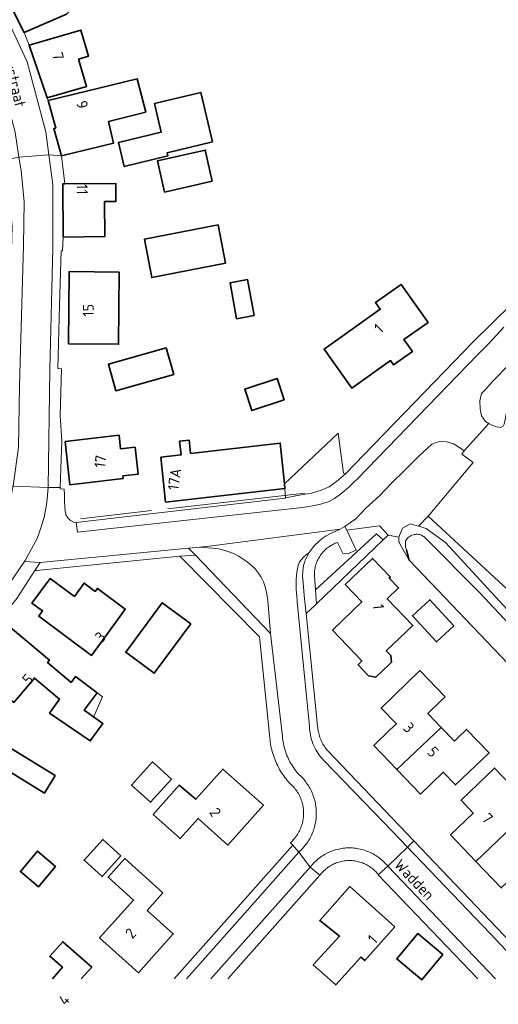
# Model space of a CAD drawing. Header units: metres. Extents: x 244832 to 245816, y 594581 to 595225.
# Tile 22 of 34: x 245625 to 245704, y 594583 to 594746. Entities that reach past the tile are written whole.
import ezdxf
from ezdxf.enums import TextEntityAlignment as Align

# ---------------------------------------------------------------- set-up
doc = ezdxf.new("R2010")
doc.units = ezdxf.units.M
for name, color, linetype, lineweight in [('B-XX-GK-BESCHOEIING-G', 130, 'GK-BESCHOEIING', 35), ('B-XX-GR-GROENVOORZIENING-GV', 80, 'Continuous', 18), ('B-XX-GR-HAAG-G', 90, 'GR-HAAG1', 13), ('B-XX-OG-BEBOUWING-GV', 7, 'Continuous', 35), ('B-XX-OG-BEBOUWING-T18', 10, 'Continuous', 18), ('B-XX-OG-BEBOUWING_LUIFEL-GV', 7, 'Continuous', 18), ('B-XX-OG-TERREIN_ERF-GV', 7, 'Continuous', 18), ('B-XX-OG-TOPOGRAFIE-T18', 10, 'Continuous', 18), ('B-XX-OG-WATER-GV', 130, 'Continuous', 18), ('B-XX-OG-WATER_SLOOT-GV', 120, 'Continuous', 18), ('B-XX-VH-VERHARDING_GESLOTEN-GV', 252, 'Continuous', 18), ('B-XX-VH-VERHARDING_OPEN-GV', 252, 'Continuous', 18)]:
    doc.layers.add(name, color=color, linetype=linetype, lineweight=lineweight)
doc.styles.add('NLCS-ISO-M-T18', font='NLCS-ISO.ttf', dxfattribs={"height": 1.8})
doc.linetypes.add('GK-BESCHOEIING', pattern='A,30,-5,[1,NLCS.SHX,S=1,R=0,X=0,Y=0],-5', length=40)
doc.linetypes.add('GR-HAAG1', pattern='A,6,[176,NLCS.SHX,S=0.125,R=0,X=0,Y=0],-2', length=8)

msp = doc.modelspace()

# ---------------------------------------------------------------- linework, layer by layer
at = {"layer": 'B-XX-GK-BESCHOEIING-G', "color": 252}
for points in [[(245689.04, 594656.71), (245688.59, 594658.38)], [(245689.04, 594656.71), (245689.13, 594656.61), (245726.25, 594617.71), (245744.45, 594598.86)]]:
    msp.add_lwpolyline(points, dxfattribs=at)
at = {"layer": 'B-XX-GR-GROENVOORZIENING-GV', "color": 252}
for points in [[(245706.63, 594685.59), (245707.77, 594687.07), (245709.55, 594688.39), (245707.85, 594691.2), (245705.71, 594689.16), (245702.91, 594686.27), (245701.7, 594684.88), (245701.03, 594684.25), (245700.74, 594683.02), (245700.77, 594681.7), (245701.03, 594680.56), (245701.68, 594679.59), (245702.2, 594679.29), (245702.62, 594679.04), (245703.48, 594678.73), (245704.19, 594678.63), (245704.61, 594678.82), (245704.78, 594679.19), (245704.96, 594680.18), (245705.32, 594682.28), (245705.82, 594683.9)], [(245678.21, 594671.08), (245677.34, 594677.66), (245668.44, 594669.31), (245668.52, 594668.52), (245668.5, 594668.52), (245668.63, 594666.98), (245671.22, 594667.47), (245672.91, 594667.79), (245674.52, 594668.25), (245675.82, 594668.82), (245677.06, 594669.71), (245678.59, 594671.02)], [(245699.63, 594672.84), (245697.76, 594674.22), (245698.17, 594674.74), (245697.38, 594675.3), (245696.39, 594675.9), (245695.28, 594676.26), (245694.03, 594676.3), (245692.79, 594675.89), (245690.62, 594673.8), (245688.26, 594671.49), (245686.15, 594669.42), (245684.13, 594667.33), (245681.9, 594665.26), (245680.22, 594663.51), (245679.38, 594662.92), (245678.43, 594662.27), (245678.73, 594661.63), (245684.17, 594662.35), (245685.56, 594660.8), (245687.35, 594660.5), (245687.97, 594661.98), (245689.2, 594662.72), (245690.58, 594662.3), (245692.17, 594663.98)], [(245685.56, 594660.8), (245684.17, 594662.35), (245678.73, 594661.63), (245680.28, 594658.36), (245679.04, 594657.78), (245678.06, 594657.85), (245677.23, 594659.63), (245677.04, 594659.56), (245676.84, 594659.48), (245676.64, 594659.39), (245676.45, 594659.3), (245676.26, 594659.19), (245676.08, 594659.09), (245675.9, 594658.97), (245675.73, 594658.85), (245675.56, 594658.72), (245675.39, 594658.59), (245675.23, 594658.45), (245675.08, 594658.3), (245674.93, 594658.15), (245674.78, 594657.99), (245674.65, 594657.83), (245674.52, 594657.66), (245674.39, 594657.49), (245674.27, 594657.31), (245674.16, 594657.13), (245674.06, 594656.94), (245673.96, 594656.76), (245673.87, 594656.56), (245673.79, 594656.37), (245673.71, 594656.17), (245673.64, 594655.96), (245673.58, 594655.76), (245673.53, 594655.56), (245673.49, 594655.35), (245673.45, 594655.14), (245673.42, 594654.93), (245673.4, 594654.71), (245673.39, 594654.5), (245673.38, 594654.29), (245673.38, 594654.08), (245673.39, 594654.05), (245673.55, 594651.76), (245683.68, 594661.02), (245684.78, 594660.05), (245685.5, 594660.74)], [(245664.09, 594654.62), (245663.58, 594655.24), (245662.95, 594655.86), (245662.27, 594656.4), (245661.47, 594656.96), (245660.78, 594657.38), (245660.03, 594657.77), (245659.25, 594658.08), (245658.42, 594658.35), (245657.51, 594658.56), (245656.55, 594658.69), (245655.77, 594658.75), (245655.04, 594658.8), (245654.47, 594658.82), (245652.62, 594658.65), (245652.59, 594658.65), (245653.72, 594657.5), (245666.12, 594644.55), (245665.68, 594650.04), (245665.54, 594651.1), (245665.31, 594652.11), (245664.97, 594653.08), (245664.61, 594653.89)]]:
    msp.add_lwpolyline(points, close=True, dxfattribs=at)
msp.add_lwpolyline([(245765.6, 594587.49), (245761.54, 594591.47), (245754.67, 594598.56), (245710.75, 594645.4), (245705.33, 594651.82), (245692.17, 594663.98), (245690.58, 594662.3), (245691.88, 594661.92), (245695.05, 594659.59), (245705.91, 594647.83), (245735.33, 594616.5), (245763.52, 594587.49)], dxfattribs=at)
at = {"layer": 'B-XX-GR-HAAG-G', "color": 252}
for points in [[(245671.78, 594667.76), (245649.14, 594665.19)], [(245646.44, 594664.88), (245634.7, 594663.5)]]:
    msp.add_lwpolyline(points, dxfattribs=at)
at = {"layer": 'B-XX-OG-BEBOUWING-GV', "color": 252}
for points in [[(245627.27, 594753.24), (245621.85, 594750.91), (245625.39, 594743.95), (245632.41, 594746.95), (245633.4, 594747.92), (245632.36, 594750.36), (245633.45, 594750.82), (245631.63, 594755.1), (245629.86, 594754.34), (245629.24, 594755.81), (245626.56, 594754.66)], [(245634.41, 594739.53), (245636.03, 594739.99), (245634.79, 594744.33), (245626.24, 594741.85), (245629.21, 594733.11), (245635.71, 594735)], [(245645.51, 594730.77), (245644.1, 594736.29), (245629.35, 594732.69), (245630.63, 594728.12), (245630.3, 594728.03), (245631.55, 594723.52), (245640.19, 594725.64), (245639.33, 594729.2)], [(245656.56, 594725.84), (245654.59, 594734.02), (245646.93, 594732.17), (245648.07, 594727.45), (245640.99, 594725.75), (245641.95, 594721.77), (245649.15, 594723.51), (245649.02, 594724.02)], [(245656.49, 594719.32), (245655.33, 594724.48), (245647.44, 594722.69), (245648.61, 594717.54)], [(245638.68, 594715.98), (245640.57, 594716), (245640.55, 594718.98), (245632.14, 594718.9), (245631.78, 594718.89), (245631.83, 594710.11), (245638.71, 594710.18)], [(245658.67, 594705.8), (245657.47, 594712.12), (245645.27, 594709.74), (245646.48, 594703.42)], [(245641.11, 594704.31), (245632.83, 594704.39), (245632.73, 594692.46), (245641, 594692.39)], [(245663.41, 594697.12), (245662.33, 594703.08), (245659.44, 594702.55), (245660.53, 594696.6)], [(245692.17, 594695.98), (245687.72, 594702.27), (245683.48, 594699.27), (245684.26, 594698.17), (245674.98, 594691.59), (245679.56, 594685.13), (245685.98, 594689.68), (245686.48, 594688.97), (245689.6, 594691.17), (245688.19, 594693.16)], [(245650.12, 594687.38), (245648.85, 594691.77), (245639.33, 594689.07), (245640.57, 594684.7)], [(245668.38, 594683.19), (245667.21, 594686.73), (245661.86, 594684.95), (245663.03, 594681.42)], [(245643.76, 594675.36), (245641.35, 594675.07), (245641.09, 594677.36), (245632.18, 594676.3), (245632.97, 594669.15), (245641.79, 594670.2), (245641.74, 594670.63), (245644.25, 594670.93)], [(245652.77, 594675.46), (245652.66, 594676.55), (245651.1, 594676.37), (245651.34, 594674.08), (245648.01, 594673.71), (245648.78, 594666.28), (245668.5, 594668.52), (245668.52, 594668.52), (245668.44, 594669.31), (245667.74, 594676.05), (245652.91, 594674.35)], [(245685.96, 594653.89), (245683, 594656.97), (245678.48, 594652.64), (245681.23, 594649.78), (245676.38, 594645.11), (245681.25, 594640.03), (245680.6, 594639.41), (245682.35, 594637.55), (245683.53, 594637.35), (245685.77, 594639.45), (245686.16, 594639.83), (245686, 594640.91), (245685.27, 594641.68), (245689.66, 594645.89), (245685.42, 594650.3), (245687.3, 594652.1), (245685.77, 594653.71)], [(245633.71, 594650.67), (245629.71, 594653.64), (245626.69, 594649.59), (245628.45, 594648.3), (245627.82, 594647.43), (245636.55, 594640.95), (245641, 594647.07), (245642.11, 594648.61), (245637.52, 594652.01), (245637.16, 594651.53), (245635.33, 594652.9), (245634.42, 594651.65)], [(245652.94, 594646.14), (245648.21, 594649.63), (245642.19, 594641.47), (245646.91, 594637.98)], [(245696.44, 594645.81), (245692.45, 594650.13), (245689.6, 594647.5), (245693.6, 594643.18)], [(245633.18, 594636.47), (245629.27, 594639.78), (245629.57, 594640.13), (245623.12, 594645.55), (245617.23, 594638.58), (245623.68, 594633.16), (245627.1, 594637.2), (245631.22, 594633.73), (245629.59, 594631.42), (245636.32, 594626.8), (245638.39, 594629.67), (245635.33, 594631.88), (245637.45, 594634.77), (245633.89, 594637.43)], [(245695, 594634.09), (245690.8, 594638.43), (245684.41, 594632.24), (245686.94, 594629.64), (245685.88, 594628.62), (245683.22, 594626.04), (245687.02, 594622.08), (245694.37, 594629.05), (245692.15, 594631.34), (245694.24, 594633.36)], [(245696.56, 594626.79), (245694.37, 594629.05), (245687.02, 594622.08), (245690.93, 594618.01), (245694.68, 594621.64), (245696.74, 594619.52), (245702.27, 594624.85), (245698.54, 594628.7), (245697.21, 594627.43)], [(245630.55, 594621.1), (245621.53, 594626.58), (245619.76, 594623.68), (245628.78, 594618.19)], [(245649.74, 594620.49), (245646.6, 594623.32), (245643.16, 594619.5), (245646.3, 594616.67)], [(245664.95, 594616.16), (245658.25, 594622.16), (245653.76, 594617.15), (245651.05, 594619.49), (245646.74, 594614.65), (245651.19, 594610.65), (245654.18, 594613.99), (245659.1, 594609.59)], [(245707.23, 594618.07), (245703.16, 594622.31), (245701.8, 594621), (245697.63, 594616.99), (245699.66, 594614.85), (245695.91, 594611.26), (245700.1, 594606.88), (245707.4, 594613.89), (245707.19, 594614.11), (245705.23, 594616.16), (245705.85, 594616.75)], [(245707.77, 594613.51), (245707.4, 594613.89), (245700.1, 594606.88), (245704.28, 594602.5), (245706.15, 594604.29), (245708.04, 594606.1), (245710.43, 594603.61), (245714.44, 594607.45), (245715.98, 594608.93), (245713.45, 594611.58), (245712.3, 594610.48), (245711.45, 594609.66)], [(245641.4, 594607.79), (245638.42, 594610.51), (245635.3, 594607.09), (245638.28, 594604.38)], [(245630.6, 594606.07), (245627.61, 594608.58), (245624.78, 594605.21), (245627.77, 594602.69)], [(245648.32, 594601.68), (245642.07, 594607.36), (245639.28, 594604.27), (245643.5, 594600.46), (245637.88, 594594.24), (245644.29, 594588.49), (245650.04, 594594.9), (245645.74, 594598.79)], [(245686.71, 594596.06), (245679.27, 594602.73), (245674.27, 594597.14), (245677.54, 594594.5), (245673.2, 594589.8), (245676.92, 594586.46), (245681.05, 594591.08), (245681.72, 594590.48)], [(245694.64, 594591.5), (245690.51, 594594.96), (245687.01, 594590.78), (245691.14, 594587.32)]]:
    msp.add_lwpolyline(points, close=True, dxfattribs=at)
msp.add_lwpolyline([(245634.85, 594587.49), (245636.56, 594589.42), (245631.79, 594593.6), (245629.67, 594591.2), (245631.73, 594589.38), (245630.07, 594587.49)], dxfattribs=at)
at = {"layer": 'B-XX-OG-BEBOUWING_LUIFEL-GV', "color": 252}
msp.add_lwpolyline([(245637.45, 594634.77), (245635.33, 594631.88), (245636.89, 594630.75), (245638.33, 594634.1)], close=True, dxfattribs=at)
at = {"layer": 'B-XX-OG-TERREIN_ERF-GV', "color": 252}
for points in [[(245632.41, 594746.95), (245625.39, 594743.95), (245626.24, 594741.85), (245634.79, 594744.33), (245636.03, 594739.99), (245634.41, 594739.53), (245635.71, 594735), (245629.21, 594733.11), (245629.35, 594732.69), (245644.1, 594736.29), (245645.51, 594730.77), (245639.33, 594729.2), (245640.19, 594725.64), (245631.55, 594723.52), (245632.14, 594718.9), (245640.55, 594718.98), (245640.57, 594716), (245638.68, 594715.98), (245638.71, 594710.18), (245631.83, 594710.11), (245631.76, 594707.84), (245631.53, 594707.83), (245631.22, 594698.86), (245630.97, 594688.39), (245631.56, 594688.3), (245631.35, 594680.59), (245631.6, 594676.39), (245631.37, 594668.71), (245631.37, 594668.46), (245632.02, 594668.43), (245632.05, 594667.49), (245632.07, 594666.43), (245632.1, 594665.62), (245632.16, 594664.71), (245632.33, 594664.13), (245632.64, 594663.67), (245633.07, 594663.26), (245633.53, 594662.97), (245633.97, 594662.9), (245668.54, 594666.96), (245668.63, 594666.98), (245668.5, 594668.52), (245648.78, 594666.28), (245648.01, 594673.71), (245651.34, 594674.08), (245651.1, 594676.37), (245652.66, 594676.55), (245652.77, 594675.46), (245652.91, 594674.35), (245667.74, 594676.05), (245668.44, 594669.31), (245677.34, 594677.66), (245678.21, 594671.08), (245678.59, 594671.02), (245678.6, 594671.03), (245681.6, 594674.15), (245693.24, 594686.18), (245699.63, 594692.76), (245702.61, 594695.7), (245706.13, 594699.17)], [(245726.25, 594617.71), (245689.13, 594656.61), (245689.04, 594656.71), (245687.59, 594659.28), (245687.38, 594659.66), (245687.37, 594659.74), (245687.35, 594660.5), (245685.56, 594660.8), (245685.5, 594660.74), (245684.78, 594660.05), (245673.72, 594649.48), (245673.73, 594649.45), (245673.45, 594649.18), (245672.03, 594647.85), (245673.92, 594629.28), (245673.92, 594629.23), (245673.94, 594629), (245673.97, 594628.77), (245674, 594628.56), (245674, 594628.53), (245674.02, 594628.47), (245674.05, 594628.3), (245674.1, 594628.07), (245674.16, 594627.84), (245674.23, 594627.62), (245674.3, 594627.39), (245674.39, 594627.17), (245674.48, 594626.95), (245674.57, 594626.74), (245674.68, 594626.53), (245674.73, 594626.43), (245674.79, 594626.32), (245674.8, 594626.29), (245674.91, 594626.11), (245675.03, 594625.92), (245675.17, 594625.72), (245675.3, 594625.53), (245675.43, 594625.36), (245675.45, 594625.34), (245675.45, 594625.34), (245675.6, 594625.16), (245689.85, 594610.26), (245711.62, 594587.49)], [(245650.18, 594587.49), (245669.82, 594609.57), (245669.41, 594609.97), (245669.58, 594610.12), (245669.74, 594610.28), (245669.9, 594610.45), (245670.05, 594610.62), (245670.2, 594610.8), (245670.33, 594610.98), (245670.47, 594611.16), (245670.59, 594611.35), (245670.71, 594611.55), (245670.82, 594611.75), (245670.93, 594611.95), (245671.02, 594612.16), (245671.11, 594612.37), (245671.2, 594612.58), (245671.27, 594612.8), (245671.34, 594613.02), (245671.4, 594613.24), (245671.45, 594613.46), (245671.5, 594613.68), (245671.53, 594613.91), (245671.56, 594614.13), (245671.58, 594614.36), (245671.6, 594614.59), (245671.6, 594614.82), (245671.6, 594615.05), (245671.59, 594615.27), (245671.57, 594615.5), (245671.54, 594615.73), (245671.51, 594615.95), (245671.46, 594616.18), (245671.41, 594616.4), (245671.35, 594616.62), (245671.29, 594616.84), (245671.21, 594617.06), (245671.13, 594617.27), (245671.04, 594617.48), (245670.95, 594617.69), (245670.84, 594617.89), (245670.73, 594618.09), (245670.61, 594618.29), (245670.49, 594618.48), (245670.36, 594618.67), (245670.22, 594618.85), (245670.08, 594619.03), (245669.93, 594619.2), (245669.77, 594619.36), (245669.61, 594619.53), (245669.45, 594619.68), (245669.33, 594619.78), (245669.12, 594620.02), (245668.91, 594620.26), (245668.71, 594620.51), (245668.52, 594620.76), (245668.33, 594621.02), (245668.15, 594621.28), (245667.97, 594621.55), (245667.8, 594621.82), (245667.64, 594622.1), (245667.48, 594622.38), (245667.34, 594622.66), (245667.2, 594622.95), (245667.06, 594623.24), (245666.94, 594623.53), (245666.82, 594623.83), (245666.71, 594624.13), (245666.6, 594624.43), (245666.51, 594624.74), (245666.42, 594625.04), (245666.34, 594625.35), (245666.26, 594625.66), (245666.2, 594625.98), (245666.14, 594626.29), (245666.09, 594626.61), (245666.05, 594626.92), (245666.02, 594627.24), (245666.01, 594627.32), (245664.29, 594644), (245651.14, 594657.33), (245627.44, 594655), (245627.18, 594654.98), (245624.2, 594650.37)], [(245700.43, 594587.49), (245683.95, 594604.69), (245683.81, 594604.86), (245683.67, 594605.03), (245683.52, 594605.19), (245683.36, 594605.34), (245683.2, 594605.49), (245683.03, 594605.63), (245682.86, 594605.77), (245682.68, 594605.9), (245682.5, 594606.03), (245682.31, 594606.14), (245682.12, 594606.26), (245681.93, 594606.36), (245681.73, 594606.46), (245681.53, 594606.55), (245681.32, 594606.63), (245681.12, 594606.7), (245680.91, 594606.77), (245680.7, 594606.83), (245680.48, 594606.88), (245680.26, 594606.93), (245680.05, 594606.96), (245679.83, 594606.99), (245679.61, 594607.01), (245679.39, 594607.02), (245679.17, 594607.03), (245678.95, 594607.02), (245678.73, 594607.01), (245678.51, 594606.99), (245678.29, 594606.96), (245678.07, 594606.93), (245677.86, 594606.89), (245677.64, 594606.83), (245677.43, 594606.78), (245677.22, 594606.71), (245677.01, 594606.63), (245676.81, 594606.55), (245676.61, 594606.46), (245676.41, 594606.37), (245676.21, 594606.26), (245676.02, 594606.15), (245675.84, 594606.04), (245675.65, 594605.91), (245675.48, 594605.78), (245675.3, 594605.64), (245675.14, 594605.5), (245674.97, 594605.35), (245674.82, 594605.2), (245674.67, 594605.04), (245674.52, 594604.87), (245674.38, 594604.7), (245674.3, 594604.59), (245659.05, 594587.49)], [(245630.07, 594587.49), (245631.73, 594589.38), (245629.67, 594591.2), (245631.79, 594593.6), (245636.56, 594589.42), (245634.85, 594587.49)]]:
    msp.add_lwpolyline(points, dxfattribs=at)
for points in [[(245649.02, 594724.02), (245649.15, 594723.51), (245641.95, 594721.77), (245640.99, 594725.75), (245648.07, 594727.45), (245646.93, 594732.17), (245654.59, 594734.02), (245656.56, 594725.84)], [(245656.49, 594719.32), (245648.61, 594717.54), (245647.44, 594722.69), (245655.33, 594724.48)], [(245658.67, 594705.8), (245646.48, 594703.42), (245645.27, 594709.74), (245657.47, 594712.12)], [(245641, 594692.39), (245632.73, 594692.46), (245632.83, 594704.39), (245641.11, 594704.31)], [(245662.33, 594703.08), (245663.41, 594697.12), (245660.53, 594696.6), (245659.44, 594702.55)], [(245692.17, 594695.98), (245688.19, 594693.16), (245689.6, 594691.17), (245686.48, 594688.97), (245685.98, 594689.68), (245679.56, 594685.13), (245674.98, 594691.59), (245684.26, 594698.17), (245683.48, 594699.27), (245687.72, 594702.27)], [(245650.12, 594687.38), (245640.57, 594684.7), (245639.33, 594689.07), (245648.85, 594691.77)], [(245668.38, 594683.19), (245663.03, 594681.42), (245661.86, 594684.95), (245667.21, 594686.73)], [(245643.76, 594675.36), (245644.25, 594670.93), (245641.74, 594670.63), (245641.79, 594670.2), (245632.97, 594669.15), (245632.18, 594676.3), (245641.09, 594677.36), (245641.35, 594675.07)], [(245683.53, 594637.35), (245682.35, 594637.55), (245680.6, 594639.41), (245681.25, 594640.03), (245676.38, 594645.11), (245681.23, 594649.78), (245678.48, 594652.64), (245683, 594656.97), (245685.96, 594653.89), (245685.77, 594653.71), (245687.3, 594652.1), (245685.42, 594650.3), (245689.66, 594645.89), (245685.27, 594641.68), (245686, 594640.91), (245686.16, 594639.83), (245685.77, 594639.45)], [(245636.55, 594640.95), (245627.82, 594647.43), (245628.45, 594648.3), (245626.69, 594649.59), (245629.71, 594653.64), (245633.71, 594650.67), (245634.42, 594651.65), (245635.33, 594652.9), (245637.16, 594651.53), (245637.52, 594652.01), (245642.11, 594648.61), (245641, 594647.07)], [(245646.91, 594637.98), (245642.19, 594641.47), (245648.21, 594649.63), (245652.94, 594646.14)], [(245696.44, 594645.81), (245693.6, 594643.18), (245689.6, 594647.5), (245692.45, 594650.13)], [(245635.33, 594631.88), (245638.39, 594629.67), (245636.32, 594626.8), (245629.59, 594631.42), (245631.22, 594633.73), (245627.1, 594637.2), (245623.68, 594633.16), (245617.23, 594638.58), (245623.12, 594645.55), (245629.57, 594640.13), (245629.27, 594639.78), (245633.18, 594636.47), (245633.89, 594637.43), (245637.45, 594634.77)], [(245696.74, 594619.52), (245694.68, 594621.64), (245690.93, 594618.01), (245687.02, 594622.08), (245683.22, 594626.04), (245685.88, 594628.62), (245686.94, 594629.64), (245684.41, 594632.24), (245690.8, 594638.43), (245695, 594634.09), (245694.24, 594633.36), (245692.15, 594631.34), (245694.37, 594629.05), (245696.56, 594626.79), (245697.21, 594627.43), (245698.54, 594628.7), (245702.27, 594624.85)], [(245628.78, 594618.19), (245619.76, 594623.68), (245621.53, 594626.58), (245630.55, 594621.1)], [(245646.3, 594616.67), (245643.16, 594619.5), (245646.6, 594623.32), (245649.74, 594620.49)], [(245659.1, 594609.59), (245654.18, 594613.99), (245651.19, 594610.65), (245646.74, 594614.65), (245651.05, 594619.49), (245653.76, 594617.15), (245658.25, 594622.16), (245664.95, 594616.16)], [(245707.23, 594618.07), (245705.85, 594616.75), (245705.23, 594616.16), (245707.19, 594614.11), (245707.4, 594613.89), (245707.77, 594613.51), (245711.45, 594609.66), (245712.3, 594610.48), (245713.45, 594611.58), (245715.98, 594608.93), (245714.44, 594607.45), (245710.43, 594603.61), (245708.04, 594606.1), (245706.15, 594604.29), (245704.28, 594602.5), (245700.1, 594606.88), (245695.91, 594611.26), (245699.66, 594614.85), (245697.63, 594616.99), (245701.8, 594621), (245703.16, 594622.31)], [(245641.4, 594607.79), (245638.28, 594604.38), (245635.3, 594607.09), (245638.42, 594610.51)], [(245630.6, 594606.07), (245627.77, 594602.69), (245624.78, 594605.21), (245627.61, 594608.58)], [(245644.29, 594588.49), (245637.88, 594594.24), (245643.5, 594600.46), (245639.28, 594604.27), (245642.07, 594607.36), (245648.32, 594601.68), (245645.74, 594598.79), (245650.04, 594594.9)], [(245676.92, 594586.46), (245673.2, 594589.8), (245677.54, 594594.5), (245674.27, 594597.14), (245679.27, 594602.73), (245686.71, 594596.06), (245681.72, 594590.48), (245681.05, 594591.08)], [(245691.14, 594587.32), (245687.01, 594590.78), (245690.51, 594594.96), (245694.64, 594591.5)]]:
    msp.add_lwpolyline(points, close=True, dxfattribs=at)
at = {"layer": 'B-XX-OG-WATER-GV', "color": 252}
msp.add_lwpolyline([(245711.87, 594639.38), (245700.74, 594651.29), (245691.71, 594660.4), (245691.58, 594660.52), (245691.43, 594660.62), (245691.27, 594660.72), (245691.11, 594660.8), (245690.94, 594660.86), (245690.77, 594660.91), (245690.59, 594660.95), (245690.41, 594660.96), (245690.23, 594660.97), (245690.05, 594660.95), (245689.87, 594660.92), (245689.69, 594660.88), (245689.52, 594660.82), (245689.36, 594660.74), (245689.2, 594660.65), (245689.05, 594660.55), (245688.91, 594660.43), (245688.78, 594660.3), (245688.66, 594660.17), (245688.56, 594660.02), (245688.47, 594659.86), (245688.43, 594659.31), (245688.47, 594658.84), (245688.59, 594658.38), (245689.04, 594656.71), (245689.13, 594656.61), (245726.25, 594617.71)], dxfattribs=at)
at = {"layer": 'B-XX-OG-WATER_SLOOT-GV', "color": 252}
msp.add_lwpolyline([(245705.91, 594647.83), (245695.05, 594659.59), (245691.88, 594661.92), (245690.58, 594662.3), (245689.2, 594662.72), (245687.97, 594661.98), (245687.35, 594660.5), (245687.37, 594659.74), (245687.38, 594659.66), (245687.59, 594659.28), (245689.04, 594656.71), (245688.59, 594658.38), (245688.47, 594658.84), (245688.43, 594659.31), (245688.47, 594659.86), (245688.56, 594660.02), (245688.66, 594660.17), (245688.78, 594660.3), (245688.91, 594660.43), (245689.05, 594660.55), (245689.2, 594660.65), (245689.36, 594660.74), (245689.52, 594660.82), (245689.69, 594660.88), (245689.87, 594660.92), (245690.05, 594660.95), (245690.23, 594660.97), (245690.41, 594660.96), (245690.59, 594660.95), (245690.77, 594660.91), (245690.94, 594660.86), (245691.11, 594660.8), (245691.27, 594660.72), (245691.43, 594660.62), (245691.58, 594660.52), (245691.71, 594660.4), (245700.74, 594651.29), (245711.87, 594639.38)], dxfattribs=at)
at = {"layer": 'B-XX-VH-VERHARDING_GESLOTEN-GV', "color": 252}
msp.add_lwpolyline([(245630.15, 594708.27), (245630.14, 594718.81), (245629.5, 594723.71), (245624.54, 594723.34), (245624.88, 594721.09), (245625.42, 594715.93), (245625.29, 594708.69), (245624.64, 594685.56), (245624.44, 594675.35), (245623.56, 594668.94), (245629.34, 594668.7), (245629.66, 594688.2)], close=True, dxfattribs=at)
msp.add_lwpolyline([(245561.97, 594587.49), (245574.52, 594601.61), (245587.83, 594616.33), (245602.85, 594631.7), (245619.03, 594647.53), (245622.74, 594652.51), (245625.43, 594656.46), (245625.55, 594656.65), (245627.54, 594660.25), (245628.03, 594661.72), (245628.72, 594663.75), (245629.12, 594666.22), (245629.34, 594668.7), (245623.56, 594668.94), (245623.49, 594668.48), (245622.47, 594663.75), (245620.53, 594659.25), (245618.34, 594655.53), (245615.29, 594651.8), (245610.54, 594646.82), (245604.94, 594641.54), (245582.8, 594618.63), (245555.11, 594587.49)], dxfattribs=at)
at = {"layer": 'B-XX-VH-VERHARDING_OPEN-GV', "color": 252}
for points in [[(245603.24, 594780.67), (245602.53, 594780.29), (245602.26, 594780.15), (245599.18, 594778.48), (245598.9, 594778.33), (245608.46, 594762.25), (245611.73, 594756.77), (245613.95, 594753.04), (245616.96, 594746.72), (245619.91, 594740.06), (245622.32, 594733.53), (245623.91, 594727.46), (245624.54, 594723.34), (245629.5, 594723.71), (245629, 594727.48), (245625.89, 594739.09), (245620.74, 594750.14), (245615.6, 594759.69), (245609.96, 594769.56)], [(245631.78, 594718.89), (245632.14, 594718.9), (245631.55, 594723.52), (245629.5, 594723.71), (245630.14, 594718.81), (245630.15, 594708.27), (245629.66, 594688.2), (245629.34, 594668.7), (245631.37, 594668.71), (245631.6, 594676.39), (245631.35, 594680.59), (245631.56, 594688.3), (245630.97, 594688.39), (245631.22, 594698.86), (245631.53, 594707.83), (245631.76, 594707.84), (245631.83, 594710.11)], [(245625.29, 594708.69), (245625.42, 594715.93), (245624.88, 594721.09), (245624.54, 594723.34), (245622.28, 594722.9), (245622.68, 594721.22), (245623.03, 594715.94), (245623.4, 594711.79), (245623.21, 594704.36), (245622.91, 594696.74), (245622.85, 594690.95), (245622.38, 594690.93), (245621.93, 594688.5), (245622.29, 594682.57), (245622.21, 594675.52), (245622.24, 594672.55), (245621.79, 594669.05), (245621.77, 594669.01), (245623.56, 594668.94), (245624.44, 594675.35), (245624.64, 594685.56)], [(245684.88, 594613.31), (245674.93, 594623.57), (245674.7, 594623.83), (245674.46, 594624.11), (245674.23, 594624.4), (245674.02, 594624.71), (245673.82, 594625.02), (245673.63, 594625.34), (245673.45, 594625.67), (245673.3, 594626), (245673.15, 594626.34), (245673.02, 594626.69), (245672.91, 594627.04), (245672.81, 594627.4), (245672.73, 594627.76), (245672.66, 594628.12), (245672.61, 594628.49), (245672.57, 594628.86), (245672.55, 594629.23), (245671.8, 594636.97), (245670.56, 594649.78), (245670.52, 594650.12), (245670.46, 594650.69), (245670.41, 594651.26), (245670.38, 594651.83), (245670.37, 594652.4), (245670.37, 594652.97), (245670.39, 594653.55), (245670.43, 594654.12), (245670.48, 594654.69), (245670.57, 594655.25), (245670.69, 594655.81), (245670.93, 594656.39), (245671.25, 594656.81), (245671.58, 594657.16), (245671.96, 594657.52), (245672.23, 594657.74), (245672.54, 594657.94), (245673, 594658.63), (245673.48, 594659.17), (245674.1, 594659.79), (245674.66, 594660.29), (245675.32, 594660.7), (245676.05, 594661.11), (245676.82, 594661.42), (245677.63, 594661.79), (245656.41, 594659.07), (245654.47, 594658.82), (245655.04, 594658.8), (245655.77, 594658.75), (245656.55, 594658.69), (245657.51, 594658.56), (245658.42, 594658.35), (245659.25, 594658.08), (245660.03, 594657.77), (245660.78, 594657.38), (245661.47, 594656.96), (245662.27, 594656.4), (245662.95, 594655.86), (245663.58, 594655.24), (245664.09, 594654.62), (245664.61, 594653.89), (245664.97, 594653.08), (245665.31, 594652.11), (245665.54, 594651.1), (245665.68, 594650.04), (245666.12, 594644.55), (245668.1, 594627.53), (245668.13, 594627.21), (245668.17, 594626.92), (245668.21, 594626.63), (245668.26, 594626.35), (245668.33, 594626.06), (245668.39, 594625.78), (245668.47, 594625.49), (245668.55, 594625.22), (245668.65, 594624.94), (245668.74, 594624.66), (245668.85, 594624.39), (245668.97, 594624.12), (245669.09, 594623.86), (245669.22, 594623.59), (245669.35, 594623.34), (245669.5, 594623.08), (245669.65, 594622.83), (245669.8, 594622.58), (245669.97, 594622.34), (245670.14, 594622.1), (245670.31, 594621.87), (245670.49, 594621.64), (245670.68, 594621.42), (245670.81, 594621.28), (245670.89, 594621.21), (245671.08, 594621.03), (245671.27, 594620.85), (245671.45, 594620.65), (245671.62, 594620.46), (245671.79, 594620.26), (245671.95, 594620.05), (245672.1, 594619.84), (245672.25, 594619.62), (245672.4, 594619.4), (245672.53, 594619.18), (245672.66, 594618.95), (245672.78, 594618.71), (245672.9, 594618.48), (245673, 594618.24), (245673.1, 594617.99), (245673.2, 594617.75), (245673.28, 594617.5), (245673.36, 594617.25), (245673.43, 594617), (245673.49, 594616.74), (245673.54, 594616.48), (245673.59, 594616.22), (245673.63, 594615.97), (245673.66, 594615.7), (245673.68, 594615.44), (245673.69, 594615.18), (245673.7, 594614.92), (245673.7, 594614.66), (245673.69, 594614.39), (245673.67, 594614.13), (245673.65, 594613.87), (245673.61, 594613.61), (245673.57, 594613.35), (245673.52, 594613.09), (245673.46, 594612.84), (245673.4, 594612.58), (245673.33, 594612.33), (245673.25, 594612.08), (245673.16, 594611.83), (245673.06, 594611.59), (245672.96, 594611.34), (245672.85, 594611.11), (245672.73, 594610.87), (245672.61, 594610.64), (245672.48, 594610.41), (245672.34, 594610.19), (245672.19, 594609.97), (245672.04, 594609.76), (245671.88, 594609.55), (245671.72, 594609.34), (245671.55, 594609.14), (245671.37, 594608.95), (245671.19, 594608.76), (245671, 594608.58), (245670.81, 594608.4), (245672.71, 594605.96), (245672.73, 594605.99), (245672.89, 594606.19), (245673.06, 594606.39), (245673.23, 594606.58), (245673.41, 594606.76), (245673.6, 594606.94), (245673.78, 594607.11), (245673.98, 594607.27), (245674.18, 594607.43), (245674.39, 594607.58), (245674.59, 594607.73), (245674.81, 594607.87), (245675.03, 594608), (245675.25, 594608.13), (245675.48, 594608.25), (245675.71, 594608.36), (245675.94, 594608.46), (245676.18, 594608.56), (245676.42, 594608.65), (245676.66, 594608.73), (245676.9, 594608.81), (245677.15, 594608.87), (245677.4, 594608.93), (245677.65, 594608.98), (245677.9, 594609.03), (245678.15, 594609.06), (245678.41, 594609.09), (245678.66, 594609.11), (245678.92, 594609.12), (245679.17, 594609.13), (245679.43, 594609.12), (245679.68, 594609.11), (245679.94, 594609.09), (245680.19, 594609.06), (245680.45, 594609.02), (245680.7, 594608.98), (245680.95, 594608.93), (245681.2, 594608.87), (245681.44, 594608.8), (245681.69, 594608.72), (245681.93, 594608.64), (245682.17, 594608.55), (245682.4, 594608.45), (245682.64, 594608.35), (245682.87, 594608.24), (245683.09, 594608.12), (245683.32, 594607.99), (245683.53, 594607.86), (245683.75, 594607.72), (245683.96, 594607.57), (245684.16, 594607.42), (245684.36, 594607.26), (245684.55, 594607.09), (245684.74, 594606.92), (245684.93, 594606.74), (245685.11, 594606.56), (245685.28, 594606.37), (245685.45, 594606.18), (245685.52, 594606.08), (245688.8, 594609.22)], [(245673.87, 594656.56), (245673.96, 594656.76), (245674.06, 594656.94), (245674.16, 594657.13), (245674.27, 594657.31), (245674.39, 594657.49), (245674.52, 594657.66), (245674.65, 594657.83), (245674.78, 594657.99), (245674.93, 594658.15), (245675.08, 594658.3), (245675.23, 594658.45), (245675.39, 594658.59), (245675.56, 594658.72), (245675.73, 594658.85), (245675.9, 594658.97), (245676.08, 594659.09), (245676.26, 594659.19), (245676.45, 594659.3), (245676.64, 594659.39), (245676.84, 594659.48), (245677.04, 594659.56), (245677.23, 594659.63), (245678.06, 594657.85), (245679.04, 594657.78), (245680.28, 594658.36), (245678.73, 594661.63), (245678.43, 594662.27), (245677.63, 594661.79), (245676.82, 594661.42), (245676.05, 594661.11), (245675.32, 594660.7), (245674.66, 594660.29), (245674.1, 594659.79), (245673.48, 594659.17), (245673, 594658.63), (245672.54, 594657.94), (245672.18, 594657.29), (245671.82, 594656.52), (245671.59, 594655.78), (245671.46, 594654.87), (245671.43, 594654.11), (245671.58, 594652.29), (245671.71, 594650.83), (245672.03, 594647.85), (245673.45, 594649.18), (245673.73, 594649.45), (245673.72, 594649.48), (245673.55, 594651.76), (245673.39, 594654.05), (245673.38, 594654.08), (245673.38, 594654.29), (245673.39, 594654.5), (245673.4, 594654.71), (245673.42, 594654.93), (245673.45, 594655.14), (245673.49, 594655.35), (245673.53, 594655.56), (245673.58, 594655.76), (245673.64, 594655.96), (245673.71, 594656.17), (245673.79, 594656.37)], [(245684.78, 594660.05), (245683.68, 594661.02), (245673.55, 594651.76), (245673.72, 594649.48)], [(245653.72, 594657.5), (245652.59, 594658.65), (245628.04, 594656.3), (245627.18, 594654.98), (245627.44, 594655), (245651.14, 594657.33)], [(245670.31, 594621.87), (245670.14, 594622.1), (245669.97, 594622.34), (245669.8, 594622.58), (245669.65, 594622.83), (245669.5, 594623.08), (245669.35, 594623.34), (245669.22, 594623.59), (245669.09, 594623.86), (245668.97, 594624.12), (245668.85, 594624.39), (245668.74, 594624.66), (245668.65, 594624.94), (245668.55, 594625.22), (245668.47, 594625.49), (245668.39, 594625.78), (245668.33, 594626.06), (245668.26, 594626.35), (245668.21, 594626.63), (245668.17, 594626.92), (245668.13, 594627.21), (245668.1, 594627.53), (245666.12, 594644.55), (245653.72, 594657.5), (245651.14, 594657.33), (245664.29, 594644), (245666.01, 594627.32), (245666.02, 594627.24), (245666.05, 594626.92), (245666.09, 594626.61), (245666.14, 594626.29), (245666.2, 594625.98), (245666.26, 594625.66), (245666.34, 594625.35), (245666.42, 594625.04), (245666.51, 594624.74), (245666.6, 594624.43), (245666.71, 594624.13), (245666.82, 594623.83), (245666.94, 594623.53), (245667.06, 594623.24), (245667.2, 594622.95), (245667.34, 594622.66), (245667.48, 594622.38), (245667.64, 594622.1), (245667.8, 594621.82), (245667.97, 594621.55), (245668.15, 594621.28), (245668.33, 594621.02), (245668.52, 594620.76), (245668.71, 594620.51), (245668.91, 594620.26), (245669.12, 594620.02), (245669.33, 594619.78), (245669.45, 594619.68), (245669.61, 594619.53), (245669.77, 594619.36), (245669.93, 594619.2), (245670.08, 594619.03), (245670.22, 594618.85), (245670.36, 594618.67), (245670.49, 594618.48), (245670.61, 594618.29), (245670.73, 594618.09), (245670.84, 594617.89), (245670.95, 594617.69), (245671.04, 594617.48), (245671.13, 594617.27), (245671.21, 594617.06), (245671.29, 594616.84), (245671.35, 594616.62), (245671.41, 594616.4), (245671.46, 594616.18), (245671.51, 594615.95), (245671.54, 594615.73), (245671.57, 594615.5), (245671.59, 594615.27), (245671.6, 594615.05), (245671.6, 594614.82), (245671.6, 594614.59), (245671.58, 594614.36), (245671.56, 594614.13), (245671.53, 594613.91), (245671.5, 594613.68), (245671.45, 594613.46), (245671.4, 594613.24), (245671.34, 594613.02), (245671.27, 594612.8), (245671.2, 594612.58), (245671.11, 594612.37), (245671.02, 594612.16), (245670.93, 594611.95), (245670.82, 594611.75), (245670.71, 594611.55), (245670.59, 594611.35), (245670.47, 594611.16), (245670.33, 594610.98), (245670.2, 594610.8), (245670.05, 594610.62), (245669.9, 594610.45), (245669.74, 594610.28), (245669.58, 594610.12), (245669.41, 594609.97), (245669.82, 594609.57), (245670.81, 594608.4), (245671, 594608.58), (245671.19, 594608.76), (245671.37, 594608.95), (245671.55, 594609.14), (245671.72, 594609.34), (245671.88, 594609.55), (245672.04, 594609.76), (245672.19, 594609.97), (245672.34, 594610.19), (245672.48, 594610.41), (245672.61, 594610.64), (245672.73, 594610.87), (245672.85, 594611.11), (245672.96, 594611.34), (245673.06, 594611.59), (245673.16, 594611.83), (245673.25, 594612.08), (245673.33, 594612.33), (245673.4, 594612.58), (245673.46, 594612.84), (245673.52, 594613.09), (245673.57, 594613.35), (245673.61, 594613.61), (245673.65, 594613.87), (245673.67, 594614.13), (245673.69, 594614.39), (245673.7, 594614.66), (245673.7, 594614.92), (245673.69, 594615.18), (245673.68, 594615.44), (245673.66, 594615.7), (245673.63, 594615.97), (245673.59, 594616.22), (245673.54, 594616.48), (245673.49, 594616.74), (245673.43, 594617), (245673.36, 594617.25), (245673.28, 594617.5), (245673.2, 594617.75), (245673.1, 594617.99), (245673, 594618.24), (245672.9, 594618.48), (245672.78, 594618.71), (245672.66, 594618.95), (245672.53, 594619.18), (245672.4, 594619.4), (245672.25, 594619.62), (245672.1, 594619.84), (245671.95, 594620.05), (245671.79, 594620.26), (245671.62, 594620.46), (245671.45, 594620.65), (245671.27, 594620.85), (245671.08, 594621.03), (245670.89, 594621.21), (245670.81, 594621.28), (245670.68, 594621.42), (245670.49, 594621.64)], [(245672.03, 594647.85), (245671.71, 594650.83), (245671.58, 594652.29), (245671.43, 594654.11), (245671.46, 594654.87), (245671.59, 594655.78), (245671.82, 594656.52), (245672.18, 594657.29), (245672.54, 594657.94), (245672.23, 594657.74), (245671.96, 594657.52), (245671.58, 594657.16), (245671.25, 594656.81), (245670.93, 594656.39), (245670.69, 594655.81), (245670.57, 594655.25), (245670.48, 594654.69), (245670.43, 594654.12), (245670.39, 594653.55), (245670.37, 594652.97), (245670.37, 594652.4), (245670.38, 594651.83), (245670.41, 594651.26), (245670.46, 594650.69), (245670.52, 594650.12), (245670.56, 594649.78), (245671.8, 594636.97), (245672.55, 594629.23), (245672.57, 594628.86), (245672.61, 594628.49), (245672.66, 594628.12), (245672.73, 594627.76), (245672.81, 594627.4), (245672.91, 594627.04), (245673.02, 594626.69), (245673.15, 594626.34), (245673.3, 594626), (245673.45, 594625.67), (245673.63, 594625.34), (245673.82, 594625.02), (245674.02, 594624.71), (245674.23, 594624.4), (245674.46, 594624.11), (245674.7, 594623.83), (245674.93, 594623.57), (245684.88, 594613.31), (245688.8, 594609.22), (245689.85, 594610.26), (245675.6, 594625.16), (245675.45, 594625.34), (245675.45, 594625.34), (245675.43, 594625.36), (245675.3, 594625.53), (245675.17, 594625.72), (245675.03, 594625.92), (245674.91, 594626.11), (245674.8, 594626.29), (245674.79, 594626.32), (245674.73, 594626.43), (245674.68, 594626.53), (245674.57, 594626.74), (245674.48, 594626.95), (245674.39, 594627.17), (245674.3, 594627.39), (245674.23, 594627.62), (245674.16, 594627.84), (245674.1, 594628.07), (245674.05, 594628.3), (245674.02, 594628.47), (245674, 594628.53), (245674, 594628.56), (245673.97, 594628.77), (245673.94, 594629), (245673.92, 594629.23), (245673.92, 594629.28)], [(245684.16, 594607.42), (245683.96, 594607.57), (245683.75, 594607.72), (245683.53, 594607.86), (245683.32, 594607.99), (245683.09, 594608.12), (245682.87, 594608.24), (245682.64, 594608.35), (245682.4, 594608.45), (245682.17, 594608.55), (245681.93, 594608.64), (245681.69, 594608.72), (245681.44, 594608.8), (245681.2, 594608.87), (245680.95, 594608.93), (245680.7, 594608.98), (245680.45, 594609.02), (245680.19, 594609.06), (245679.94, 594609.09), (245679.68, 594609.11), (245679.43, 594609.12), (245679.17, 594609.13), (245678.92, 594609.12), (245678.66, 594609.11), (245678.41, 594609.09), (245678.15, 594609.06), (245677.9, 594609.03), (245677.65, 594608.98), (245677.4, 594608.93), (245677.15, 594608.87), (245676.9, 594608.81), (245676.66, 594608.73), (245676.42, 594608.65), (245676.18, 594608.56), (245675.94, 594608.46), (245675.71, 594608.36), (245675.48, 594608.25), (245675.25, 594608.13), (245675.03, 594608), (245674.81, 594607.87), (245674.59, 594607.73), (245674.39, 594607.58), (245674.18, 594607.43), (245673.98, 594607.27), (245673.78, 594607.11), (245673.6, 594606.94), (245673.41, 594606.76), (245673.23, 594606.58), (245673.06, 594606.39), (245672.89, 594606.19), (245672.73, 594605.99), (245672.71, 594605.96), (245674.3, 594604.59), (245674.38, 594604.7), (245674.52, 594604.87), (245674.67, 594605.04), (245674.82, 594605.2), (245674.97, 594605.35), (245675.14, 594605.5), (245675.3, 594605.64), (245675.48, 594605.78), (245675.65, 594605.91), (245675.84, 594606.04), (245676.02, 594606.15), (245676.21, 594606.26), (245676.41, 594606.37), (245676.61, 594606.46), (245676.81, 594606.55), (245677.01, 594606.63), (245677.22, 594606.71), (245677.43, 594606.78), (245677.64, 594606.83), (245677.86, 594606.89), (245678.07, 594606.93), (245678.29, 594606.96), (245678.51, 594606.99), (245678.73, 594607.01), (245678.95, 594607.02), (245679.17, 594607.03), (245679.39, 594607.02), (245679.61, 594607.01), (245679.83, 594606.99), (245680.05, 594606.96), (245680.26, 594606.93), (245680.48, 594606.88), (245680.7, 594606.83), (245680.91, 594606.77), (245681.12, 594606.7), (245681.32, 594606.63), (245681.53, 594606.55), (245681.73, 594606.46), (245681.93, 594606.36), (245682.12, 594606.26), (245682.31, 594606.14), (245682.5, 594606.03), (245682.68, 594605.9), (245682.86, 594605.77), (245683.03, 594605.63), (245683.2, 594605.49), (245683.36, 594605.34), (245683.52, 594605.19), (245683.67, 594605.03), (245683.81, 594604.86), (245683.95, 594604.69), (245685.52, 594606.08), (245685.45, 594606.18), (245685.28, 594606.37), (245685.11, 594606.56), (245684.93, 594606.74), (245684.74, 594606.92), (245684.55, 594607.09), (245684.36, 594607.26)]]:
    msp.add_lwpolyline(points, close=True, dxfattribs=at)
for points in [[(245620.74, 594750.14), (245625.89, 594739.09), (245629, 594727.48), (245629.5, 594723.71), (245631.55, 594723.52), (245630.3, 594728.03), (245630.63, 594728.12), (245629.35, 594732.69), (245629.21, 594733.11), (245626.24, 594741.85), (245625.39, 594743.95), (245621.85, 594750.91)], [(245706.13, 594699.17), (245702.61, 594695.7), (245699.63, 594692.76), (245693.24, 594686.18), (245681.6, 594674.15), (245678.6, 594671.03), (245678.59, 594671.02), (245677.06, 594669.71), (245675.82, 594668.82), (245674.52, 594668.25), (245672.91, 594667.79), (245671.22, 594667.47), (245668.63, 594666.98), (245668.54, 594666.96), (245633.97, 594662.9), (245634.19, 594661.31), (245668.41, 594665.07), (245669.42, 594665.18), (245670.41, 594665.29), (245671.41, 594665.42), (245672.41, 594665.57), (245673.4, 594665.74), (245674.6, 594666), (245675.8, 594666.41), (245676.69, 594666.9), (245677.51, 594667.5), (245678.31, 594668.12), (245679.06, 594668.78), (245679.82, 594669.47), (245680.53, 594670.16), (245700.42, 594690.71), (245702.33, 594692.61), (245704.72, 594695.19)], [(245704.72, 594695.19), (245702.33, 594692.61), (245700.42, 594690.71), (245680.53, 594670.16), (245679.82, 594669.47), (245679.06, 594668.78), (245678.31, 594668.12), (245677.51, 594667.5), (245676.69, 594666.9), (245675.8, 594666.41), (245674.6, 594666), (245673.4, 594665.74), (245672.41, 594665.57), (245671.41, 594665.42), (245670.41, 594665.29), (245669.42, 594665.18), (245668.41, 594665.07), (245634.19, 594661.31), (245633.97, 594662.9), (245633.53, 594662.97), (245633.07, 594663.26), (245632.64, 594663.67), (245632.33, 594664.13), (245632.16, 594664.71), (245632.1, 594665.62), (245632.07, 594666.43), (245632.05, 594667.49), (245632.02, 594668.43), (245631.37, 594668.46), (245631.37, 594668.71), (245629.34, 594668.7), (245629.12, 594666.22), (245628.72, 594663.75), (245628.03, 594661.72), (245627.54, 594660.25), (245625.55, 594656.65), (245625.43, 594656.46), (245628.04, 594656.3), (245652.59, 594658.65), (245652.62, 594658.65), (245654.47, 594658.82), (245656.41, 594659.07), (245677.63, 594661.79), (245678.43, 594662.27), (245679.38, 594662.92), (245680.22, 594663.51), (245681.9, 594665.26), (245684.13, 594667.33), (245686.15, 594669.42), (245688.26, 594671.49), (245690.62, 594673.8), (245692.79, 594675.89), (245694.03, 594676.3), (245695.28, 594676.26), (245696.39, 594675.9), (245697.38, 594675.3), (245698.17, 594674.74), (245702.2, 594679.29), (245701.68, 594679.59), (245701.03, 594680.56), (245700.77, 594681.7), (245700.74, 594683.02), (245701.03, 594684.25), (245701.7, 594684.88), (245702.91, 594686.27), (245705.71, 594689.16)], [(245704.19, 594678.63), (245703.48, 594678.73), (245702.62, 594679.04), (245702.2, 594679.29), (245698.17, 594674.74), (245697.76, 594674.22), (245699.63, 594672.84), (245692.17, 594663.98), (245705.33, 594651.82)], [(245564.87, 594587.49), (245588.64, 594614.05), (245598.23, 594624.17), (245606.35, 594631.99), (245610.12, 594635.83), (245615.01, 594640.28), (245620.19, 594645.37), (245624.2, 594650.37), (245627.18, 594654.98), (245628.04, 594656.3), (245625.43, 594656.46), (245622.74, 594652.51), (245619.03, 594647.53), (245602.85, 594631.7), (245587.83, 594616.33), (245574.52, 594601.61), (245561.97, 594587.49)], [(245652.23, 594587.49), (245660.64, 594596.91), (245670.81, 594608.4), (245669.82, 594609.57), (245650.18, 594587.49)], [(245711.62, 594587.49), (245689.85, 594610.26), (245688.8, 594609.22), (245702.44, 594594.96), (245709.52, 594587.49)], [(245656.24, 594587.49), (245672.68, 594605.93), (245672.71, 594605.96), (245670.81, 594608.4), (245660.64, 594596.91), (245652.23, 594587.49)], [(245709.52, 594587.49), (245702.44, 594594.96), (245688.8, 594609.22), (245685.52, 594606.08), (245703.34, 594587.49)], [(245659.05, 594587.49), (245674.3, 594604.59), (245672.71, 594605.96), (245672.68, 594605.93), (245656.24, 594587.49)], [(245703.34, 594587.49), (245685.52, 594606.08), (245683.95, 594604.69), (245700.43, 594587.49)]]:
    msp.add_lwpolyline(points, dxfattribs=at)

# ---------------------------------------------------------------- texts
at = {"layer": 'B-XX-OG-BEBOUWING-T18', "color": 252, "style": 'NLCS-ISO-M-T18'}
for s, rotation, p in [('7', 285.1, (245631, 594740)), ('9', 285.1, (245635, 594732)), ('11', 270.1, (245635, 594718)), ('15', 89.4, (245636, 594698)), ('1', 45, (245684, 594695)), ('17', 82.1, (245638, 594673)), ('17A', 82.1, (245650.25, 594670.07)), ('1', 275.9, (245684, 594649)), ('3', 48.3, (245638, 594644)), ('5', 48.3, (245626, 594637)), ('3', 313, (245689, 594629)), ('5', 313, (245693, 594625)), ('2', 302.1, (245657, 594615)), ('7', 313.1, (245702, 594614)), ('2', 48, (245643, 594595)), ('1', 48, (245683, 594594)), ('4', 48, (245632, 594584))]:
    msp.add_text(s, height=1.8, rotation=rotation, dxfattribs=at).set_placement(p, align=Align.MIDDLE_CENTER)
at = {"layer": 'B-XX-OG-TOPOGRAFIE-T18', "color": 252, "style": 'NLCS-ISO-M-T18'}
for s, rotation, p in [('Nieuwstraat', 283.8, (245623.36, 594737.7)), ('Wadden', 313.8, (245689.91, 594603.88))]:
    msp.add_text(s, height=1.8, rotation=rotation, dxfattribs=at).set_placement(p, align=Align.MIDDLE_CENTER)

doc.saveas('drawing.dxf')
